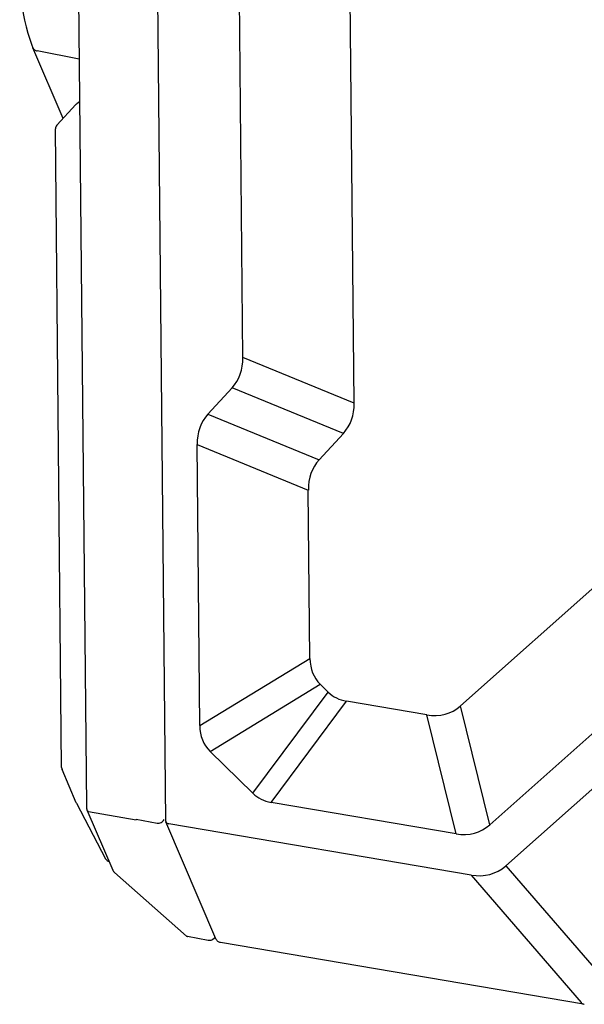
# Model space of a CAD drawing. Header units: millimetres. Extents: x 96 to 322, y 102 to 230.
# Tile 1 of 14: x 158 to 179, y 125 to 161. Entities that reach past the tile are written whole.
import ezdxf

# ---------------------------------------------------------------- set-up
doc = ezdxf.new("R2010")
doc.units = ezdxf.units.MM
doc.header["$LTSCALE"] = 23.1
doc.layers.add('00_COMPONENTS', color=7, linetype='CONTINUOUS')

msp = doc.modelspace()

# ---------------------------------------------------------------- linework, layer by layer
at = {"layer": '00_COMPONENTS', "color": 7}
for p, q in [((160.113, 204.623), (160.81, 132.122)), ((163.687, 131.589), (163.004, 202.673)), ((170.518, 146.746), (170.143, 185.784)), ((166.485, 148.397), (166.136, 184.708)), ((159.972, 157.065), (158.875, 159.626)), ((159.743, 156.818), (160.433, 157.565)), ((160.564, 157.663), (160.465, 157.593)), ((159.913, 133.536), (159.69, 156.68)), ((165.217, 146.341), (166.091, 147.298)), ((169.25, 144.691), (170.125, 145.647)), ((164.921, 135.057), (164.823, 145.242)), ((168.915, 137.486), (168.856, 143.592)), ((179.779, 140.578), (174.369, 135.769)), ((182.911, 138.104), (175.431, 131.456)), ((176.014, 129.971), (183.867, 136.951)), ((169.576, 136.268), (169.29, 136.55)), ((173.15, 135.445), (170.242, 135.938)), ((166.845, 132.599), (165.296, 134.12)), ((160.444, 132.255), (159.929, 133.459)), ((160.451, 132.241), (161.505, 130.229)), ((174.212, 131.132), (167.51, 132.269)), ((160.834, 131.998), (161.77, 129.813)), ((165.507, 127.324), (163.693, 131.562)), ((174.759, 129.637), (163.797, 131.496)), ((164.439, 127.425), (161.832, 129.725)), ((165.228, 127.265), (164.471, 127.409)), ((165.489, 127.367), (165.398, 127.303)), ((178.829, 124.955), (165.678, 127.185)), ((178.829, 124.955), (178.858, 124.95))]:
    msp.add_line(p, q, dxfattribs=at)
at = {"layer": '00_COMPONENTS', "color": 4}
for p, q in [((160.549, 159.215), (159.033, 159.51)), ((170.518, 146.746), (166.485, 148.397)), ((170.125, 145.647), (166.091, 147.298)), ((165.217, 146.341), (169.25, 144.691)), ((164.823, 145.242), (168.856, 143.592)), ((164.921, 135.057), (168.915, 137.486)), ((165.296, 134.12), (169.29, 136.55)), ((166.845, 132.599), (169.576, 136.268)), ((167.51, 132.269), (170.242, 135.938)), ((175.431, 131.456), (174.369, 135.769)), ((174.212, 131.132), (173.15, 135.445)), ((160.884, 131.942), (162.617, 131.642)), ((162.611, 131.663), (163.373, 131.521)), ((176.014, 129.971), (179.826, 125.555)), ((174.759, 129.637), (178.746, 125.019))]:
    msp.add_line(p, q, dxfattribs=at)
at = {"layer": '00_COMPONENTS', "color": 7}
for points in [[(158.395, 162.37), (158.397, 162.224), (158.407, 161.941), (158.425, 161.664), (158.451, 161.393), (158.483, 161.128), (158.524, 160.871), (158.571, 160.622), (158.626, 160.382), (158.688, 160.152), (158.758, 159.931), (158.836, 159.721), (158.875, 159.626)], [(160.81, 132.122), (160.81, 132.112), (160.811, 132.099), (160.812, 132.086), (160.814, 132.072), (160.816, 132.058), (160.819, 132.045), (160.823, 132.031), (160.827, 132.018), (160.831, 132.006), (160.834, 131.998)], [(161.77, 129.813), (161.771, 129.81), (161.775, 129.801), (161.78, 129.792), (161.785, 129.783), (161.79, 129.775), (161.796, 129.766), (161.801, 129.758), (161.808, 129.751), (161.814, 129.743), (161.821, 129.736), (161.828, 129.729), (161.832, 129.725)]]:
    msp.add_lwpolyline(points, dxfattribs=at)
for centre, radius, start, end in [((160.58, 157.43), 0.2, 125.0967, 137.2969), ((159.89, 156.682), 0.2, 137.2749, 180.5552), ((160.113, 133.538), 0.2, 180.5506, 203.1643), ((160.628, 132.334), 0.2, 203.1685, 207.6705), ((163.758, 131.59), 0.0708, 180.498, 203.228), ((161.683, 130.322), 0.2, 207.6704, 256.2206)]:
    msp.add_arc(centre, radius, start, end, dxfattribs=at)
at = {"layer": '00_COMPONENTS', "color": 4}
for centre, radius, start, end in [((159.87, 156.7), 0.173, 137.294, 138.6614), ((160.034, 133.504), 0.114, 203.1702, 209.1442), ((165.687, 127.239), 0.0544, 258.6267, 260.3721)]:
    msp.add_arc(centre, radius, start, end, dxfattribs=at)
at = {"layer": '00_COMPONENTS', "color": 7}
for centre, major_axis, ratio, start_param, end_param in [((136.958, 163.965), (29.333, -16.392), 0.206646, -0.048537, 0.117558), ((140.991, 162.314), (29.333, -16.392), 0.206646, -0.048537, 0.117558), ((194.351, 129.674), (29.333, -16.392), 0.206646, 3.093056, 3.259151), ((198.384, 128.023), (29.333, -16.392), 0.206646, 3.093056, 3.259151), ((187.18, 147.548), (18.085, 10.75), 0.237447, 3.004389, 3.20425), ((181.288, 153.332), (11.542, 17.201), 0.236657, -3.185893, -3.035455), ((161.382, 168.268), (-12.563, 32.761), 0.192603, -3.255042, -3.069145), ((183.185, 145.118), (18.085, 10.75), 0.237447, 3.004389, 3.20425), ((178.557, 149.663), (11.542, 17.201), 0.236657, -3.185893, -3.035455), ((163.268, 131.766), (0.657, 0.107), 0.328056, 3.125288, 3.222502), ((162.444, 163.956), (-12.563, 32.761), 0.192603, -3.255042, -3.069145), ((173.04, 135.994), (-2.566, 6.279), 0.447823, -3.413018, -2.985214)]:
    msp.add_ellipse(centre, major_axis=major_axis, ratio=ratio, start_param=start_param, end_param=end_param, dxfattribs=at)
at = {"layer": '00_COMPONENTS', "color": 4}
for points, knots in [([(158.875, 159.626), (158.888, 159.596), (158.933, 159.542), (158.998, 159.517), (159.033, 159.51)], [0, 0, 0, 0, 0.475018, 1, 1, 1, 1]), ([(160.884, 131.942), (160.873, 131.948), (160.853, 131.965), (160.839, 131.986), (160.834, 131.998)], [0, 0, 0, 0, 0.510323, 1, 1, 1, 1]), ([(163.373, 131.521), (163.397, 131.516), (163.45, 131.516), (163.524, 131.54), (163.588, 131.584), (163.618, 131.625), (163.629, 131.647)], [0, 0, 0, 0, 0.245929, 0.505434, 0.761886, 1, 1, 1, 1]), ([(178.808, 124.959), (178.801, 124.96), (178.789, 124.964), (178.772, 124.977), (178.758, 124.996), (178.75, 125.011), (178.746, 125.019)], [0, 0, 0, 0, 0.210363, 0.439321, 0.700216, 1, 1, 1, 1])]:
    msp.add_open_spline(points, degree=3, knots=knots, dxfattribs=at)
at = {"layer": '00_COMPONENTS', "color": 7}
for points, knots in [([(163.693, 131.562), (163.697, 131.553), (163.707, 131.538), (163.731, 131.519), (163.762, 131.504), (163.785, 131.499), (163.797, 131.496)], [0, 0, 0, 0, 0.20829, 0.440985, 0.704945, 1, 1, 1, 1]), ([(164.439, 127.425), (164.443, 127.421), (164.453, 127.414), (164.465, 127.41), (164.471, 127.409)], [0, 0, 0, 0, 0.517809, 1, 1, 1, 1]), ([(165.398, 127.303), (165.374, 127.286), (165.319, 127.261), (165.258, 127.26), (165.228, 127.265)], [0, 0, 0, 0, 0.49845, 1, 1, 1, 1]), ([(165.678, 127.185), (165.659, 127.189), (165.622, 127.2), (165.573, 127.231), (165.533, 127.273), (165.515, 127.307), (165.507, 127.324)], [0, 0, 0, 0, 0.251885, 0.503071, 0.752693, 1, 1, 1, 1])]:
    msp.add_open_spline(points, degree=3, knots=knots, dxfattribs=at)

doc.saveas('drawing.dxf')
